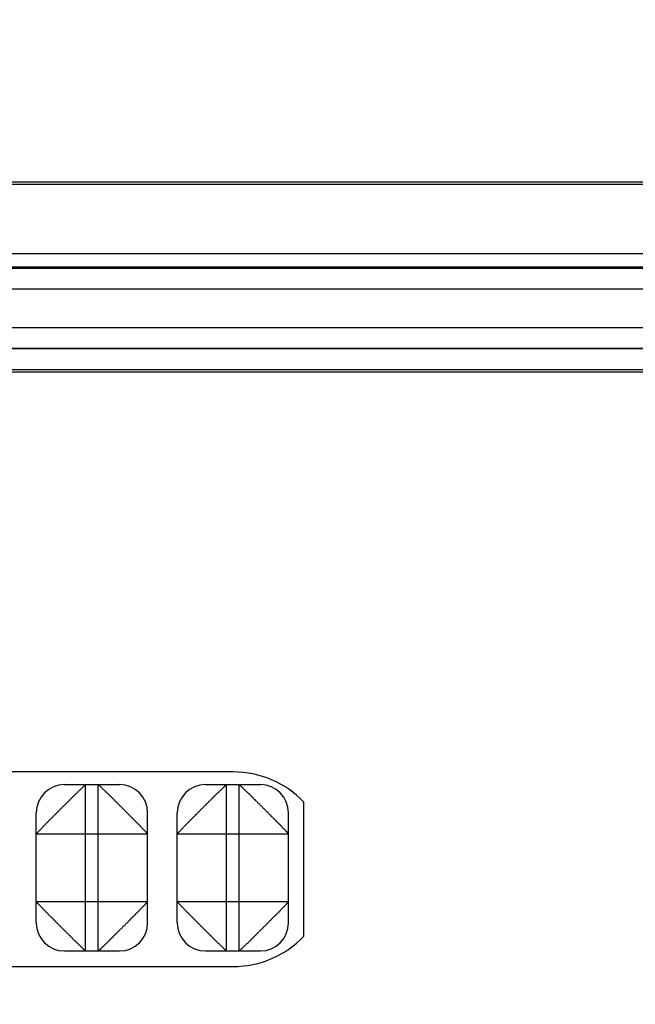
# Model space of a CAD drawing. Header units: inches. Extents: x 0 to 34, y 0 to 22.
# Tile 99 of 103: x 21.836 to 22.272, y 17.267 to 17.965. Entities that reach past the tile are written whole.
import ezdxf

# ---------------------------------------------------------------- set-up
doc = ezdxf.new("R2010")
doc.units = ezdxf.units.IN
doc.header["$LTSCALE"] = 1.87
doc.header["$MEASUREMENT"] = 0
doc.layers.get('0').update_dxf_attribs({"linetype": 'CONTINUOUS'})
doc.layers.add('DIMENSIONS', color=7, linetype='CONTINUOUS')
doc.styles.get("Standard").update_dxf_attribs({"font": 'txt', "width": 0.8})
doc.dimstyles.new('DIMSTYLE_1', dxfattribs={"dimtxt": 0.125, "dimasz": 0.18, "dimexe": 0.18, "dimexo": 0.0625, "dimgap": 0.09, "dimtad": 0, "dimtih": 1, "dimtoh": 1, "dimdec": 3, "dimzin": 4, "dimdsep": 46, "dimtxsty": 'STANDARD', "dimblk": '_FILLED', "dimblk1": '_FILLED', "dimblk2": '_FILLED', "dimcen": 0.09, "dimadec": 0, "dimazin": 0, "dimtp": 0.01, "dimtm": 0.01, "dimtfac": 1, "dimtdec": 3, "dimtofl": 0, "dimtmove": 0, "dimatfit": 3, "dimldrblk": '_FILLED', "dimfxl": 1, "dimtolj": 1, "dimtzin": 4, "dimarcsym": 0})

# ---------------------------------------------------------------- blocks, each defined once
blk = doc.blocks.new('_FILLED')
at = {"color": 0, "linetype": 'BYBLOCK'}
blk.add_solid([(0, 0), (-1, 0.1736), (-1, -0.1736)], dxfattribs=at)
blk = doc.blocks.new('*D14')
at = {"layer": 'DIMENSIONS', "color": 2, "linetype": 'CONTINUOUS'}
for p, q in [((20.2348, 17.76873), (20.2348, 19.47335)), ((21.81834, 18.68638), (21.81834, 19.47335)), ((20.2348, 19.34835), (19.8748, 19.34835)), ((21.81834, 19.34835), (22.17834, 19.34835)), ((21.81834, 17.04107), (21.81834, 18.49554))]:
    blk.add_line(p, q, dxfattribs=at)
at = {"layer": 'DIMENSIONS', "color": 2, "linetype": 'CONTINUOUS', "xscale": 0.18, "yscale": 0.18, "zscale": 0.18}
blk.add_blockref('_FILLED', (20.2348, 19.34835), dxfattribs=at)
at = {"layer": 'DIMENSIONS', "color": 2, "linetype": 'CONTINUOUS', "xscale": 0.18, "yscale": 0.18, "zscale": 0.18, "rotation": 180}
blk.add_blockref('_FILLED', (21.81834, 19.34835), dxfattribs=at)
at = {"layer": 'DIMENSIONS', "color": 2, "linetype": 'CONTINUOUS', "insert": (21.00613, 19.41085), "char_height": 0.125, "width": 1.325, "attachment_point": 2, "line_spacing_factor": 0.9}
blk.add_mtext('1.584{\\Ftxt.shx;\\W1.000000;\\H0.125000; }[40.22]', dxfattribs=at)
blk = doc.blocks.new('*D18')
at = {"layer": 'DIMENSIONS', "color": 2, "linetype": 'CONTINUOUS'}
for p, q in [((20.2348, 17.76873), (20.2348, 20.22335)), ((22.44415, 17.17728), (22.44415, 20.22335)), ((20.2348, 20.09835), (19.8748, 20.09835)), ((22.44415, 20.09835), (22.80415, 20.09835))]:
    blk.add_line(p, q, dxfattribs=at)
at = {"layer": 'DIMENSIONS', "color": 2, "linetype": 'CONTINUOUS', "xscale": 0.18, "yscale": 0.18, "zscale": 0.18}
blk.add_blockref('_FILLED', (20.2348, 20.09835), dxfattribs=at)
at = {"layer": 'DIMENSIONS', "color": 2, "linetype": 'CONTINUOUS', "xscale": 0.18, "yscale": 0.18, "zscale": 0.18, "rotation": 180}
blk.add_blockref('_FILLED', (22.44415, 20.09835), dxfattribs=at)
at = {"layer": 'DIMENSIONS', "color": 2, "linetype": 'CONTINUOUS', "insert": (21.37783, 20.16085), "char_height": 0.125, "width": 1.325, "attachment_point": 2, "line_spacing_factor": 0.9}
blk.add_mtext('2.209{\\Ftxt.shx;\\W1.000000;\\H0.125000; }[56.12]', dxfattribs=at)
blk = doc.blocks.new('*D19')
at = {"layer": 'DIMENSIONS', "color": 2, "linetype": 'CONTINUOUS'}
for p, q in [((19.4228, 17.84835), (19.4228, 18.20835)), ((21.28762, 17.84835), (19.2978, 17.84835)), ((22.25655, 16.98968), (19.2978, 16.98968)), ((19.4228, 16.98968), (19.4228, 16.62968))]:
    blk.add_line(p, q, dxfattribs=at)
at = {"layer": 'DIMENSIONS', "color": 2, "linetype": 'CONTINUOUS', "xscale": 0.18, "yscale": 0.18, "zscale": 0.18}
for p, rotation in [((19.4228, 17.84835), 270), ((19.4228, 16.98968), 90)]:
    blk.add_blockref('_FILLED', p, dxfattribs=dict(at, rotation=rotation))
at = {"layer": 'DIMENSIONS', "color": 2, "linetype": 'CONTINUOUS', "insert": (19.2728, 17.62557), "char_height": 0.125, "width": 0.7, "attachment_point": 2, "line_spacing_factor": 0.9}
blk.add_mtext('.859\\P[21.81]', dxfattribs=at)
blk = doc.blocks.new('*D21')
at = {"layer": 'DIMENSIONS', "color": 2, "linetype": 'CONTINUOUS'}
for p, q in [((20.2348, 17.76873), (20.2348, 18.72335)), ((21.78112, 15.80508), (21.78112, 18.72335)), ((20.2348, 18.59835), (19.8748, 18.59835)), ((21.78112, 18.59835), (22.14112, 18.59835))]:
    blk.add_line(p, q, dxfattribs=at)
at = {"layer": 'DIMENSIONS', "color": 2, "linetype": 'CONTINUOUS', "xscale": 0.18, "yscale": 0.18, "zscale": 0.18}
blk.add_blockref('_FILLED', (20.2348, 18.59835), dxfattribs=at)
at = {"layer": 'DIMENSIONS', "color": 2, "linetype": 'CONTINUOUS', "xscale": 0.18, "yscale": 0.18, "zscale": 0.18, "rotation": 180}
blk.add_blockref('_FILLED', (21.78112, 18.59835), dxfattribs=at)
at = {"layer": 'DIMENSIONS', "color": 2, "linetype": 'CONTINUOUS', "insert": (21.05871, 18.66085), "char_height": 0.125, "width": 1.325, "attachment_point": 2, "line_spacing_factor": 0.9}
blk.add_mtext('1.546{\\Ftxt.shx;\\W1.000000;\\H0.125000; }[39.28]', dxfattribs=at)

msp = doc.modelspace()

# ---------------------------------------------------------------- linework, layer by layer
at = {"color": 7, "linetype": 'CONTINUOUS'}
for p, q in [((21.35012, 17.84998), (23.11713, 17.84985)), ((21.35012, 17.84835), (23.11563, 17.84835)), ((21.35012, 17.79914), (23.07705, 17.79914)), ((23.07705, 17.7893), (21.35012, 17.7893)), ((21.35012, 17.78876), (23.01212, 17.78876)), ((23.01212, 17.77376), (21.35012, 17.77376)), ((21.35012, 17.74671), (22.98835, 17.74671)), ((22.98832, 17.73171), (21.35012, 17.73171)), ((21.35012, 17.73166), (22.98832, 17.73166)), ((22.97712, 17.71498), (21.0538, 17.71498)), ((23.0033, 17.71666), (21.35012, 17.71666)), ((21.98712, 17.43148), (21.68712, 17.43148)), ((21.8673, 17.42248), (21.9063, 17.42248)), ((21.8823, 17.30448), (21.8823, 17.42248)), ((21.8913, 17.30448), (21.8913, 17.42248)), ((21.9673, 17.42248), (22.0063, 17.42248)), ((21.9823, 17.30448), (21.9823, 17.42248)), ((21.9913, 17.30448), (21.9913, 17.42248)), ((22.03712, 17.31493), (22.03712, 17.41003)), ((21.8473, 17.32448), (21.8473, 17.40248)), ((21.9263, 17.32448), (21.9263, 17.40248)), ((21.9473, 17.32448), (21.9473, 17.40248)), ((22.0263, 17.32448), (22.0263, 17.40248)), ((21.8473, 17.38748), (21.9263, 17.38748)), ((21.9473, 17.38748), (22.0263, 17.38748)), ((21.8473, 17.33948), (21.9263, 17.33948)), ((21.9473, 17.33948), (22.0263, 17.33948)), ((21.8673, 17.30448), (21.9063, 17.30448)), ((21.9673, 17.30448), (22.0063, 17.30448)), ((21.68712, 17.29348), (21.98712, 17.29348))]:
    msp.add_line(p, q, dxfattribs=at)
for centre, radius, start, end in [((21.98712, 17.36248), 0.069, 43.56128, 90), ((21.8673, 17.40248), 0.02, 90, 180), ((21.9063, 17.40248), 0.02, 0, 90), ((21.9673, 17.40248), 0.02, 90, 180), ((22.0063, 17.40248), 0.02, 0, 90), ((21.8673, 17.32448), 0.02, 180, 270), ((21.9063, 17.32448), 0.02, 270, 360), ((21.9673, 17.32448), 0.02, 180, 270), ((22.0063, 17.32448), 0.02, 270, 360), ((21.98712, 17.36248), 0.069, 270, 316.43872)]:
    msp.add_arc(centre, radius, start, end, dxfattribs=at)
for points, knots in [([(21.8473, 17.38748), (21.8473, 17.38748), (21.84731, 17.38749), (21.84731, 17.3875), (21.84732, 17.38751), (21.84733, 17.38753), (21.84735, 17.38756), (21.84739, 17.3876), (21.84744, 17.38766), (21.84749, 17.38773), (21.84756, 17.3878), (21.84764, 17.38789), (21.84773, 17.38799), (21.84786, 17.38815), (21.84806, 17.38836), (21.84832, 17.38866), (21.84863, 17.38898), (21.84897, 17.38934), (21.8495, 17.38988), (21.85009, 17.39046), (21.85071, 17.39109), (21.85124, 17.39162), (21.85179, 17.3922), (21.85236, 17.39283), (21.85297, 17.39349), (21.8536, 17.39416), (21.85427, 17.39485), (21.85497, 17.39555), (21.85557, 17.39614), (21.85605, 17.39663), (21.85655, 17.39713), (21.85705, 17.39765), (21.85756, 17.39816), (21.85809, 17.39868), (21.85863, 17.39919), (21.85917, 17.39971), (21.85958, 17.40012), (21.85998, 17.40053), (21.86039, 17.40095), (21.8608, 17.40137), (21.86135, 17.40194), (21.86205, 17.40264), (21.86289, 17.40349), (21.86374, 17.40434), (21.86459, 17.4052), (21.86544, 17.40605), (21.86658, 17.40718), (21.86771, 17.40829), (21.86883, 17.4094), (21.86967, 17.41021), (21.87036, 17.41088), (21.8709, 17.41141), (21.87129, 17.41181), (21.87168, 17.4122), (21.87218, 17.41272), (21.87267, 17.41323), (21.87315, 17.41374), (21.87363, 17.41423), (21.87423, 17.41482), (21.87494, 17.41551), (21.87563, 17.41618), (21.87631, 17.41682), (21.87696, 17.41742), (21.87759, 17.418), (21.87816, 17.41855), (21.8787, 17.41907), (21.87919, 17.41956), (21.87964, 17.42002), (21.88006, 17.42043), (21.88045, 17.42082), (21.88081, 17.42116), (21.88113, 17.42146), (21.88141, 17.42173), (21.88166, 17.42195), (21.88186, 17.42214), (21.88202, 17.42229), (21.88213, 17.42238), (21.8822, 17.42243), (21.88224, 17.42246), (21.88228, 17.42248), (21.8823, 17.42248), (21.8823, 17.42248)], [0, 0, 0, 0, 0.000101, 0.000272, 0.000518, 0.000839, 0.001706, 0.002877, 0.004351, 0.006128, 0.008207, 0.010587, 0.013266, 0.016243, 0.02307, 0.031037, 0.040077, 0.050106, 0.061088, 0.08599, 0.099971, 0.115019, 0.131177, 0.148419, 0.166535, 0.185316, 0.204666, 0.224541, 0.245033, 0.255553, 0.266257, 0.288083, 0.299139, 0.310263, 0.332789, 0.344232, 0.355819, 0.367534, 0.379352, 0.391245, 0.40319, 0.427201, 0.451364, 0.475648, 0.499991, 0.524332, 0.548614, 0.5968, 0.620608, 0.644151, 0.667355, 0.678789, 0.690082, 0.701214, 0.712182, 0.733684, 0.744253, 0.754716, 0.775286, 0.795288, 0.814661, 0.833422, 0.851523, 0.868738, 0.884871, 0.89992, 0.913916, 0.926889, 0.938863, 0.949852, 0.959863, 0.968838, 0.976694, 0.983395, 0.988934, 0.993322, 0.99659, 0.997817, 0.998784, 0.999502, 1, 1, 1, 1]), ([(21.8913, 17.42248), (21.89131, 17.42248), (21.89131, 17.42248), (21.89132, 17.42248), (21.89133, 17.42247), (21.89135, 17.42246), (21.89138, 17.42243), (21.89142, 17.4224), (21.89148, 17.42235), (21.89155, 17.42229), (21.89162, 17.42223), (21.89171, 17.42215), (21.89181, 17.42206), (21.89197, 17.42192), (21.89218, 17.42173), (21.89248, 17.42146), (21.8928, 17.42116), (21.89316, 17.42082), (21.8937, 17.42029), (21.89428, 17.4197), (21.89491, 17.41907), (21.89544, 17.41855), (21.89602, 17.418), (21.89665, 17.41742), (21.89731, 17.41682), (21.89798, 17.41618), (21.89867, 17.41552), (21.89937, 17.41482), (21.89996, 17.41422), (21.90045, 17.41374), (21.90095, 17.41324), (21.90147, 17.41274), (21.90198, 17.41222), (21.9025, 17.41169), (21.90301, 17.41115), (21.90353, 17.41061), (21.90394, 17.41021), (21.90435, 17.4098), (21.90477, 17.40939), (21.90519, 17.40899), (21.90576, 17.40843), (21.90646, 17.40774), (21.90731, 17.40689), (21.90817, 17.40605), (21.90902, 17.4052), (21.90987, 17.40434), (21.911, 17.40321), (21.91211, 17.40208), (21.91322, 17.40095), (21.91403, 17.40012), (21.9147, 17.39943), (21.91523, 17.39889), (21.91563, 17.3985), (21.91602, 17.39811), (21.91654, 17.39761), (21.91705, 17.39712), (21.91756, 17.39663), (21.91805, 17.39615), (21.91864, 17.39555), (21.91933, 17.39485), (21.92, 17.39416), (21.92064, 17.39348), (21.92124, 17.39282), (21.92182, 17.3922), (21.92237, 17.39162), (21.92289, 17.39109), (21.92338, 17.3906), (21.92384, 17.39015), (21.92425, 17.38973), (21.92464, 17.38934), (21.92498, 17.38898), (21.92528, 17.38866), (21.92555, 17.38837), (21.92577, 17.38813), (21.92596, 17.38793), (21.92611, 17.38777), (21.9262, 17.38766), (21.92625, 17.38758), (21.92628, 17.38754), (21.9263, 17.38751), (21.9263, 17.38749), (21.9263, 17.38748)], [0, 0, 0, 0, 0.000101, 0.000272, 0.000518, 0.000839, 0.001706, 0.002877, 0.004351, 0.006128, 0.008207, 0.010587, 0.013266, 0.016243, 0.02307, 0.031037, 0.040077, 0.050106, 0.061088, 0.08599, 0.099971, 0.115019, 0.131177, 0.148419, 0.166535, 0.185316, 0.204666, 0.224541, 0.245033, 0.255553, 0.266257, 0.288083, 0.299139, 0.310263, 0.332789, 0.344232, 0.355819, 0.367534, 0.379352, 0.391245, 0.40319, 0.427201, 0.451364, 0.475648, 0.499991, 0.524332, 0.548614, 0.5968, 0.620608, 0.644151, 0.667355, 0.678789, 0.690082, 0.701214, 0.712182, 0.733684, 0.744253, 0.754716, 0.775286, 0.795288, 0.814661, 0.833422, 0.851523, 0.868738, 0.884871, 0.89992, 0.913916, 0.926889, 0.938863, 0.949852, 0.959863, 0.968838, 0.976694, 0.983395, 0.988934, 0.993322, 0.99659, 0.997817, 0.998784, 0.999502, 1, 1, 1, 1]), ([(21.9473, 17.38748), (21.9473, 17.38748), (21.94731, 17.38749), (21.94731, 17.3875), (21.94732, 17.38751), (21.94733, 17.38753), (21.94735, 17.38756), (21.94739, 17.3876), (21.94744, 17.38766), (21.94749, 17.38773), (21.94756, 17.3878), (21.94764, 17.38789), (21.94773, 17.38799), (21.94786, 17.38815), (21.94806, 17.38836), (21.94832, 17.38866), (21.94863, 17.38898), (21.94897, 17.38934), (21.9495, 17.38988), (21.95009, 17.39046), (21.95071, 17.39109), (21.95124, 17.39162), (21.95179, 17.3922), (21.95236, 17.39283), (21.95297, 17.39349), (21.9536, 17.39416), (21.95427, 17.39485), (21.95497, 17.39555), (21.95557, 17.39614), (21.95605, 17.39663), (21.95655, 17.39713), (21.95705, 17.39765), (21.95756, 17.39816), (21.95809, 17.39868), (21.95863, 17.39919), (21.95917, 17.39971), (21.95958, 17.40012), (21.95998, 17.40053), (21.96039, 17.40095), (21.9608, 17.40137), (21.96135, 17.40194), (21.96205, 17.40264), (21.96289, 17.40349), (21.96374, 17.40434), (21.96459, 17.4052), (21.96544, 17.40605), (21.96658, 17.40718), (21.96771, 17.40829), (21.96883, 17.4094), (21.96967, 17.41021), (21.97036, 17.41088), (21.9709, 17.41141), (21.97129, 17.41181), (21.97168, 17.4122), (21.97218, 17.41272), (21.97267, 17.41323), (21.97315, 17.41374), (21.97363, 17.41423), (21.97423, 17.41482), (21.97494, 17.41551), (21.97563, 17.41618), (21.97631, 17.41682), (21.97696, 17.41742), (21.97759, 17.418), (21.97816, 17.41855), (21.9787, 17.41907), (21.97919, 17.41956), (21.97964, 17.42002), (21.98006, 17.42043), (21.98045, 17.42082), (21.98081, 17.42116), (21.98113, 17.42146), (21.98141, 17.42173), (21.98166, 17.42195), (21.98186, 17.42214), (21.98202, 17.42229), (21.98213, 17.42238), (21.9822, 17.42243), (21.98224, 17.42246), (21.98228, 17.42248), (21.9823, 17.42248), (21.9823, 17.42248)], [0, 0, 0, 0, 0.000101, 0.000272, 0.000518, 0.000839, 0.001706, 0.002877, 0.004351, 0.006128, 0.008207, 0.010587, 0.013266, 0.016243, 0.02307, 0.031037, 0.040077, 0.050106, 0.061088, 0.08599, 0.099971, 0.115019, 0.131177, 0.148419, 0.166535, 0.185316, 0.204666, 0.224541, 0.245033, 0.255553, 0.266257, 0.288083, 0.299139, 0.310263, 0.332789, 0.344232, 0.355819, 0.367534, 0.379352, 0.391245, 0.40319, 0.427201, 0.451364, 0.475648, 0.499991, 0.524332, 0.548614, 0.5968, 0.620608, 0.644151, 0.667355, 0.678789, 0.690082, 0.701214, 0.712182, 0.733684, 0.744253, 0.754716, 0.775286, 0.795288, 0.814661, 0.833422, 0.851523, 0.868738, 0.884871, 0.89992, 0.913916, 0.926889, 0.938863, 0.949852, 0.959863, 0.968838, 0.976694, 0.983395, 0.988934, 0.993322, 0.99659, 0.997817, 0.998784, 0.999502, 1, 1, 1, 1]), ([(21.9913, 17.42248), (21.99131, 17.42248), (21.99133, 17.42248), (21.99136, 17.42246), (21.9914, 17.42243), (21.99148, 17.42238), (21.99159, 17.42229), (21.99175, 17.42214), (21.99195, 17.42195), (21.99219, 17.42173), (21.99248, 17.42146), (21.9928, 17.42116), (21.99316, 17.42082), (21.99355, 17.42043), (21.99397, 17.42002), (21.99442, 17.41956), (21.99491, 17.41907), (21.99544, 17.41855), (21.99602, 17.418), (21.99664, 17.41742), (21.9973, 17.41682), (21.99798, 17.41618), (21.99867, 17.41551), (21.99937, 17.41482), (21.99997, 17.41423), (22.00045, 17.41374), (22.00094, 17.41323), (22.00143, 17.41272), (22.00193, 17.4122), (22.00232, 17.41181), (22.00271, 17.41141), (22.00325, 17.41088), (22.00394, 17.41021), (22.00477, 17.4094), (22.0059, 17.40829), (22.00703, 17.40718), (22.00816, 17.40605), (22.00902, 17.4052), (22.00987, 17.40434), (22.01071, 17.40349), (22.01156, 17.40264), (22.01225, 17.40194), (22.01281, 17.40137), (22.01322, 17.40095), (22.01362, 17.40053), (22.01403, 17.40012), (22.01443, 17.39971), (22.01497, 17.39919), (22.01551, 17.39868), (22.01604, 17.39816), (22.01656, 17.39765), (22.01706, 17.39713), (22.01756, 17.39663), (22.01804, 17.39614), (22.01864, 17.39555), (22.01934, 17.39485), (22.02, 17.39416), (22.02064, 17.39349), (22.02124, 17.39283), (22.02182, 17.3922), (22.02237, 17.39162), (22.02289, 17.39109), (22.02352, 17.39046), (22.02411, 17.38988), (22.02464, 17.38934), (22.02498, 17.38898), (22.02528, 17.38866), (22.02555, 17.38836), (22.02574, 17.38815), (22.02588, 17.38799), (22.02597, 17.38789), (22.02605, 17.3878), (22.02611, 17.38773), (22.02617, 17.38766), (22.02622, 17.3876), (22.02625, 17.38756), (22.02628, 17.38753), (22.02629, 17.38751), (22.0263, 17.3875), (22.0263, 17.38749), (22.0263, 17.38748), (22.0263, 17.38748)], [0, 0, 0, 0, 0.000498, 0.001216, 0.002183, 0.00341, 0.006678, 0.011066, 0.016605, 0.023306, 0.031162, 0.040137, 0.050148, 0.061137, 0.073111, 0.086084, 0.10008, 0.115129, 0.131262, 0.148477, 0.166578, 0.185339, 0.204712, 0.224714, 0.245284, 0.255747, 0.266316, 0.287818, 0.298786, 0.309918, 0.321211, 0.332645, 0.355849, 0.379392, 0.4032, 0.451386, 0.475668, 0.500009, 0.524352, 0.548636, 0.572799, 0.59681, 0.608755, 0.620648, 0.632466, 0.644181, 0.655768, 0.667211, 0.689737, 0.700861, 0.711917, 0.733743, 0.744447, 0.754967, 0.775459, 0.795334, 0.814684, 0.833465, 0.851581, 0.868823, 0.884981, 0.900029, 0.91401, 0.938912, 0.949894, 0.959923, 0.968963, 0.97693, 0.983757, 0.986734, 0.989413, 0.991793, 0.993872, 0.995649, 0.997123, 0.998294, 0.999161, 0.999482, 0.999728, 0.999899, 1, 1, 1, 1]), ([(21.8823, 17.30448), (21.8823, 17.30448), (21.88228, 17.30449), (21.88224, 17.30451), (21.8822, 17.30453), (21.88213, 17.30459), (21.88202, 17.30468), (21.88186, 17.30483), (21.88166, 17.30501), (21.88141, 17.30524), (21.88113, 17.3055), (21.88081, 17.30581), (21.88045, 17.30615), (21.88006, 17.30653), (21.87964, 17.30695), (21.87919, 17.30741), (21.8787, 17.3079), (21.87816, 17.30842), (21.87759, 17.30897), (21.87696, 17.30955), (21.87631, 17.31015), (21.87563, 17.31079), (21.87494, 17.31145), (21.87423, 17.31215), (21.87363, 17.31274), (21.87315, 17.31323), (21.87267, 17.31373), (21.87218, 17.31425), (21.87168, 17.31477), (21.87129, 17.31516), (21.8709, 17.31556), (21.87036, 17.31609), (21.86967, 17.31676), (21.86883, 17.31757), (21.86771, 17.31867), (21.86658, 17.31979), (21.86544, 17.32092), (21.86459, 17.32177), (21.86374, 17.32262), (21.86289, 17.32347), (21.86205, 17.32432), (21.86135, 17.32503), (21.8608, 17.32559), (21.86039, 17.32602), (21.85998, 17.32644), (21.85958, 17.32685), (21.85917, 17.32725), (21.85863, 17.32778), (21.85809, 17.32829), (21.85756, 17.3288), (21.85705, 17.32932), (21.85655, 17.32983), (21.85605, 17.33034), (21.85557, 17.33083), (21.85497, 17.33142), (21.85427, 17.33211), (21.8536, 17.3328), (21.85297, 17.33348), (21.85236, 17.33414), (21.85179, 17.33477), (21.85124, 17.33534), (21.85071, 17.33588), (21.85009, 17.33651), (21.8495, 17.33708), (21.84897, 17.33762), (21.84863, 17.33798), (21.84832, 17.33831), (21.84806, 17.3386), (21.84786, 17.33882), (21.84773, 17.33897), (21.84764, 17.33907), (21.84756, 17.33916), (21.84749, 17.33924), (21.84744, 17.33931), (21.84739, 17.33936), (21.84735, 17.33941), (21.84733, 17.33944), (21.84732, 17.33946), (21.84731, 17.33947), (21.84731, 17.33948), (21.8473, 17.33948), (21.8473, 17.33948)], [0, 0, 0, 0, 0.000498, 0.001216, 0.002183, 0.00341, 0.006678, 0.011066, 0.016605, 0.023306, 0.031162, 0.040137, 0.050148, 0.061137, 0.073111, 0.086084, 0.10008, 0.115129, 0.131262, 0.148477, 0.166578, 0.185339, 0.204712, 0.224714, 0.245284, 0.255747, 0.266316, 0.287818, 0.298786, 0.309918, 0.321211, 0.332645, 0.355849, 0.379392, 0.4032, 0.451386, 0.475668, 0.500009, 0.524352, 0.548636, 0.572799, 0.59681, 0.608755, 0.620648, 0.632466, 0.644181, 0.655768, 0.667211, 0.689737, 0.700861, 0.711917, 0.733743, 0.744447, 0.754967, 0.775459, 0.795334, 0.814684, 0.833465, 0.851581, 0.868823, 0.884981, 0.900029, 0.91401, 0.938912, 0.949894, 0.959923, 0.968963, 0.97693, 0.983757, 0.986734, 0.989413, 0.991793, 0.993872, 0.995649, 0.997123, 0.998294, 0.999161, 0.999482, 0.999728, 0.999899, 1, 1, 1, 1]), ([(21.9263, 17.33948), (21.9263, 17.33948), (21.9263, 17.33948), (21.9263, 17.33947), (21.92629, 17.33946), (21.92628, 17.33944), (21.92625, 17.33941), (21.92622, 17.33936), (21.92617, 17.33931), (21.92611, 17.33924), (21.92605, 17.33916), (21.92597, 17.33907), (21.92588, 17.33897), (21.92574, 17.33882), (21.92555, 17.3386), (21.92528, 17.33831), (21.92498, 17.33798), (21.92464, 17.33762), (21.92411, 17.33708), (21.92352, 17.33651), (21.92289, 17.33588), (21.92237, 17.33534), (21.92182, 17.33477), (21.92124, 17.33414), (21.92064, 17.33348), (21.92, 17.3328), (21.91934, 17.33211), (21.91864, 17.33142), (21.91804, 17.33083), (21.91756, 17.33034), (21.91706, 17.32983), (21.91656, 17.32932), (21.91604, 17.3288), (21.91551, 17.32829), (21.91497, 17.32778), (21.91443, 17.32725), (21.91403, 17.32685), (21.91362, 17.32644), (21.91322, 17.32602), (21.91281, 17.32559), (21.91225, 17.32503), (21.91156, 17.32432), (21.91071, 17.32347), (21.90987, 17.32262), (21.90902, 17.32177), (21.90816, 17.32092), (21.90703, 17.31979), (21.9059, 17.31867), (21.90477, 17.31757), (21.90394, 17.31676), (21.90325, 17.31609), (21.90271, 17.31556), (21.90232, 17.31516), (21.90193, 17.31477), (21.90143, 17.31425), (21.90094, 17.31373), (21.90045, 17.31323), (21.89997, 17.31274), (21.89937, 17.31215), (21.89867, 17.31145), (21.89798, 17.31079), (21.8973, 17.31015), (21.89664, 17.30955), (21.89602, 17.30897), (21.89544, 17.30842), (21.89491, 17.3079), (21.89442, 17.30741), (21.89397, 17.30695), (21.89355, 17.30653), (21.89316, 17.30615), (21.8928, 17.30581), (21.89248, 17.3055), (21.89219, 17.30524), (21.89195, 17.30501), (21.89175, 17.30483), (21.89159, 17.30468), (21.89148, 17.30459), (21.8914, 17.30453), (21.89136, 17.30451), (21.89133, 17.30449), (21.89131, 17.30448), (21.8913, 17.30448)], [0, 0, 0, 0, 0.000101, 0.000272, 0.000518, 0.000839, 0.001706, 0.002877, 0.004351, 0.006128, 0.008207, 0.010587, 0.013266, 0.016243, 0.02307, 0.031037, 0.040077, 0.050106, 0.061088, 0.08599, 0.099971, 0.115019, 0.131177, 0.148419, 0.166535, 0.185316, 0.204666, 0.224541, 0.245033, 0.255553, 0.266257, 0.288083, 0.299139, 0.310263, 0.332789, 0.344232, 0.355819, 0.367534, 0.379352, 0.391245, 0.40319, 0.427201, 0.451364, 0.475648, 0.499991, 0.524332, 0.548614, 0.5968, 0.620608, 0.644151, 0.667355, 0.678789, 0.690082, 0.701214, 0.712182, 0.733684, 0.744253, 0.754716, 0.775286, 0.795288, 0.814661, 0.833422, 0.851523, 0.868738, 0.884871, 0.89992, 0.913916, 0.926889, 0.938863, 0.949852, 0.959863, 0.968838, 0.976694, 0.983395, 0.988934, 0.993322, 0.99659, 0.997817, 0.998784, 0.999502, 1, 1, 1, 1]), ([(21.9823, 17.30448), (21.9823, 17.30448), (21.98228, 17.30449), (21.98224, 17.30451), (21.9822, 17.30453), (21.98213, 17.30459), (21.98202, 17.30468), (21.98186, 17.30483), (21.98166, 17.30501), (21.98141, 17.30524), (21.98113, 17.3055), (21.98081, 17.30581), (21.98045, 17.30615), (21.98006, 17.30653), (21.97964, 17.30695), (21.97919, 17.30741), (21.9787, 17.3079), (21.97816, 17.30842), (21.97759, 17.30897), (21.97696, 17.30955), (21.97631, 17.31015), (21.97563, 17.31079), (21.97494, 17.31145), (21.97423, 17.31215), (21.97363, 17.31274), (21.97315, 17.31323), (21.97267, 17.31373), (21.97218, 17.31425), (21.97168, 17.31477), (21.97129, 17.31516), (21.9709, 17.31556), (21.97036, 17.31609), (21.96967, 17.31676), (21.96883, 17.31757), (21.96771, 17.31867), (21.96658, 17.31979), (21.96544, 17.32092), (21.96459, 17.32177), (21.96374, 17.32262), (21.96289, 17.32347), (21.96205, 17.32432), (21.96135, 17.32503), (21.9608, 17.32559), (21.96039, 17.32602), (21.95998, 17.32644), (21.95958, 17.32685), (21.95917, 17.32725), (21.95863, 17.32778), (21.95809, 17.32829), (21.95756, 17.3288), (21.95705, 17.32932), (21.95655, 17.32983), (21.95605, 17.33034), (21.95557, 17.33083), (21.95497, 17.33142), (21.95427, 17.33211), (21.9536, 17.3328), (21.95297, 17.33348), (21.95236, 17.33414), (21.95179, 17.33477), (21.95124, 17.33534), (21.95071, 17.33588), (21.95009, 17.33651), (21.9495, 17.33708), (21.94897, 17.33762), (21.94863, 17.33798), (21.94832, 17.33831), (21.94806, 17.3386), (21.94786, 17.33882), (21.94773, 17.33897), (21.94764, 17.33907), (21.94756, 17.33916), (21.94749, 17.33924), (21.94744, 17.33931), (21.94739, 17.33936), (21.94735, 17.33941), (21.94733, 17.33944), (21.94732, 17.33946), (21.94731, 17.33947), (21.94731, 17.33948), (21.9473, 17.33948), (21.9473, 17.33948)], [0, 0, 0, 0, 0.000498, 0.001216, 0.002183, 0.00341, 0.006678, 0.011066, 0.016605, 0.023306, 0.031162, 0.040137, 0.050148, 0.061137, 0.073111, 0.086084, 0.10008, 0.115129, 0.131262, 0.148477, 0.166578, 0.185339, 0.204712, 0.224714, 0.245284, 0.255747, 0.266316, 0.287818, 0.298786, 0.309918, 0.321211, 0.332645, 0.355849, 0.379392, 0.4032, 0.451386, 0.475668, 0.500009, 0.524352, 0.548636, 0.572799, 0.59681, 0.608755, 0.620648, 0.632466, 0.644181, 0.655768, 0.667211, 0.689737, 0.700861, 0.711917, 0.733743, 0.744447, 0.754967, 0.775459, 0.795334, 0.814684, 0.833465, 0.851581, 0.868823, 0.884981, 0.900029, 0.91401, 0.938912, 0.949894, 0.959923, 0.968963, 0.97693, 0.983757, 0.986734, 0.989413, 0.991793, 0.993872, 0.995649, 0.997123, 0.998294, 0.999161, 0.999482, 0.999728, 0.999899, 1, 1, 1, 1]), ([(22.0263, 17.33948), (22.0263, 17.33948), (22.0263, 17.33946), (22.02628, 17.33942), (22.02625, 17.33938), (22.0262, 17.33931), (22.02611, 17.3392), (22.02596, 17.33904), (22.02577, 17.33884), (22.02555, 17.33859), (22.02528, 17.33831), (22.02498, 17.33799), (22.02464, 17.33763), (22.02425, 17.33724), (22.02384, 17.33682), (22.02338, 17.33637), (22.02289, 17.33588), (22.02237, 17.33534), (22.02182, 17.33477), (22.02124, 17.33414), (22.02064, 17.33349), (22.02, 17.33281), (22.01933, 17.33212), (22.01864, 17.33141), (22.01805, 17.33081), (22.01756, 17.33033), (22.01705, 17.32985), (22.01654, 17.32936), (22.01602, 17.32886), (22.01563, 17.32847), (22.01523, 17.32808), (22.0147, 17.32754), (22.01403, 17.32685), (22.01322, 17.32601), (22.01211, 17.32489), (22.011, 17.32376), (22.00987, 17.32262), (22.00902, 17.32177), (22.00817, 17.32092), (22.00731, 17.32007), (22.00646, 17.31923), (22.00576, 17.31853), (22.00519, 17.31798), (22.00477, 17.31757), (22.00435, 17.31716), (22.00394, 17.31676), (22.00353, 17.31635), (22.00301, 17.31581), (22.0025, 17.31527), (22.00198, 17.31474), (22.00147, 17.31423), (22.00095, 17.31373), (22.00045, 17.31323), (21.99996, 17.31275), (21.99937, 17.31215), (21.99867, 17.31145), (21.99798, 17.31078), (21.99731, 17.31015), (21.99665, 17.30954), (21.99602, 17.30897), (21.99544, 17.30842), (21.99491, 17.30789), (21.99428, 17.30726), (21.9937, 17.30668), (21.99316, 17.30615), (21.9928, 17.30581), (21.99248, 17.3055), (21.99218, 17.30524), (21.99197, 17.30504), (21.99181, 17.30491), (21.99171, 17.30482), (21.99162, 17.30474), (21.99155, 17.30467), (21.99148, 17.30462), (21.99142, 17.30457), (21.99138, 17.30453), (21.99135, 17.30451), (21.99133, 17.3045), (21.99132, 17.30449), (21.99131, 17.30448), (21.99131, 17.30448), (21.9913, 17.30448)], [0, 0, 0, 0, 0.000498, 0.001216, 0.002183, 0.00341, 0.006678, 0.011066, 0.016605, 0.023306, 0.031162, 0.040137, 0.050148, 0.061137, 0.073111, 0.086084, 0.10008, 0.115129, 0.131262, 0.148477, 0.166578, 0.185339, 0.204712, 0.224714, 0.245284, 0.255747, 0.266316, 0.287818, 0.298786, 0.309918, 0.321211, 0.332645, 0.355849, 0.379392, 0.4032, 0.451386, 0.475668, 0.500009, 0.524352, 0.548636, 0.572799, 0.59681, 0.608755, 0.620648, 0.632466, 0.644181, 0.655768, 0.667211, 0.689737, 0.700861, 0.711917, 0.733743, 0.744447, 0.754967, 0.775459, 0.795334, 0.814684, 0.833465, 0.851581, 0.868823, 0.884981, 0.900029, 0.91401, 0.938912, 0.949894, 0.959923, 0.968963, 0.97693, 0.983757, 0.986734, 0.989413, 0.991793, 0.993872, 0.995649, 0.997123, 0.998294, 0.999161, 0.999482, 0.999728, 0.999899, 1, 1, 1, 1])]:
    msp.add_open_spline(points, degree=3, knots=knots, dxfattribs=at)

# ---------------------------------------------------------------- dimensions: what is measured, and where the dimension line sits
at = {"layer": 'DIMENSIONS', "color": 2, "linetype": 'CONTINUOUS'}
for base, p2, picture, middle in [((22.44415, 20.09835), (22.44415, 17.17728), '*D18', (21.22783, 20.09835)), ((21.81834, 19.34835), (21.81834, 17.04107), '*D14', (20.85613, 19.34835)), ((21.78112, 18.59835), (21.78112, 15.80508), '*D21', (20.90871, 18.59835))]:
    dim = msp.add_linear_dim(base=base, p1=(20.2348, 17.76873), p2=p2, dimstyle='DIMSTYLE_1', dxfattribs=at)
    dim.commit()
    dim.dimension.update_dxf_attribs({"geometry": picture, "text_midpoint": middle, "dimtype": 160})
dim = msp.add_linear_dim(base=(19.4228, 17.84835), p1=(22.25655, 16.98968), p2=(21.28762, 17.84835), angle=90, dimstyle='DIMSTYLE_1', dxfattribs=at)
dim.commit()
dim.dimension.update_dxf_attribs({"geometry": '*D19', "text_midpoint": (19.2978, 17.46932), "dimtype": 160})

doc.saveas('drawing.dxf')
